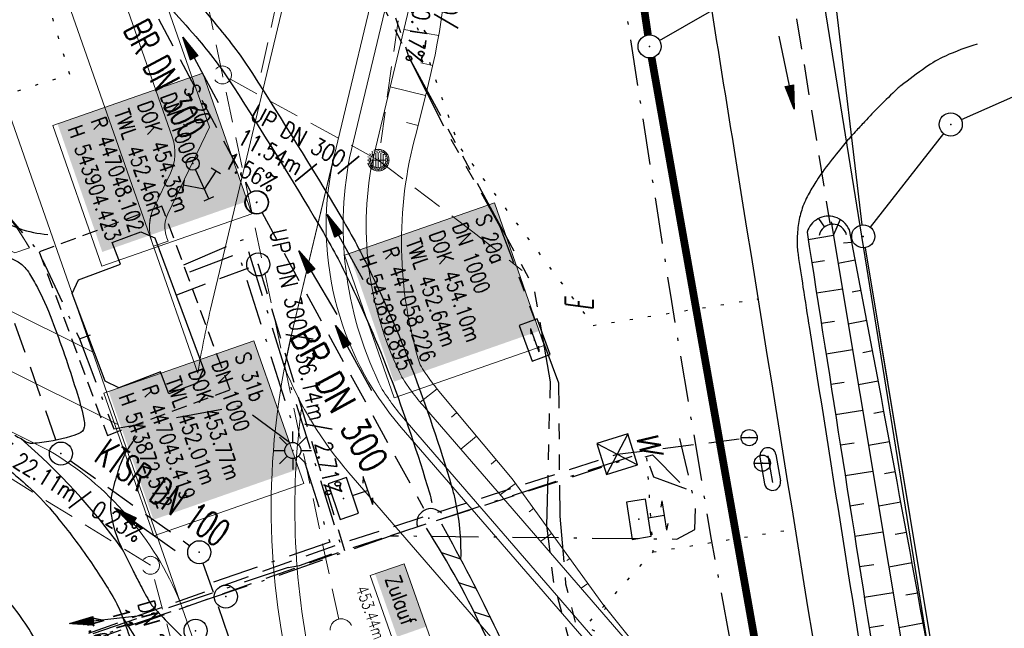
# Model space of a CAD drawing. Extents: x 446577 to 447216, y 443659 to 444842.
# Tile 114 of 177: x 447011 to 447075, y 443965 to 444005. Entities that reach past the tile are written whole.
import ezdxf
from ezdxf.enums import TextEntityAlignment as Align

# ---------------------------------------------------------------- set-up
doc = ezdxf.new("R2010")
doc.units = 0
doc.header["$LTSCALE"] = 2
doc.header["$MEASUREMENT"] = 0
for name, pattern in [('AUSGEZOGEN', [0]), ('BAB-FM2', [2.6, 1.5, -0.5, 0.1, -0.5]), ('GESTRICH-X2', [1.5, 1, -0.5]), ('GESTRICHELT', [0.75, 0.5, -0.25]), ('PHANTOMX2', [5, 2.5, -0.5, 0.5, -0.5, 0.5, -0.5]), ('PUNKTX2_STR', [0.6, 0.1, -0.5])]:
    doc.linetypes.add(name, pattern=pattern)
doc.layers.get('0').update_dxf_attribs({"linetype": 'AUSGEZOGEN'})
for name, color, linetype in [('204-GEBAEUDE', 7, 'AUSGEZOGEN'), ('204-GRENZL', 8, 'AUSGEZOGEN'), ('204-GRENZL-BAB', 7, 'AUSGEZOGEN'), ('204-GRENZP', 8, 'AUSGEZOGEN'), ('204-GRENZP-BAB', 7, 'AUSGEZOGEN'), ('205-GRENZL', 8, 'AUSGEZOGEN'), ('205-GRENZL-BAB', 7, 'AUSGEZOGEN'), ('ANMERKUNG', 7, 'CONTINUOUS'), ('BAB_FM', 5, 'BAB-FM2'), ('Beschriftung', 7, 'CONTINUOUS'), ('BOESCHG', 250, 'AUSGEZOGEN'), ('DURCHL', 200, 'GESTRICH-X2'), ('FBRTOP', 250, 'AUSGEZOGEN'), ('GEBAEUDE', 7, 'AUSGEZOGEN'), ('GRABEN', 250, 'AUSGEZOGEN'), ('Hintergrund', 7, 'CONTINUOUS'), ('Hintergrundplan', 7, 'CONTINUOUS'), ('KANAL', 7, 'GESTRICH-X2'), ('Lichtwellenleiter COLT', 46, 'PHANTOMX2'), ('Lichtwellenleiter GLH', 46, 'PHANTOMX2'), ('MULDE', 250, 'AUSGEZOGEN'), ('NUTZUNG', 8, 'PUNKTX2_STR'), ('PFEIL', 7, 'CONTINUOUS'), ('PFEILTOP', 200, 'AUSGEZOGEN'), ('Rinne', 200, 'CONTINUOUS'), ('SCHLITZRINNE', 200, 'AUSGEZOGEN'), ('SCHMUTZWASSER', 30, 'GESTRICH-X2'), ('SCHSYMBOL', 200, 'AUSGEZOGEN'), ('SIGNATUR', 4, 'AUSGEZOGEN'), ('sonstige Schächte', 4, 'AUSGEZOGEN'), ('STRASSE', 250, 'AUSGEZOGEN'), ('STROMLTG', 4, 'AUSGEZOGEN'), ('TEXTO', 4, 'CONTINUOUS'), ('W-LTG', 4, 'GESTRICH-X2')]:
    doc.layers.add(name, color=color, linetype=linetype)
doc.styles.add('11', font='txt_____.ttf', dxfattribs={"width": 0.8, "height": 1})
doc.styles.add('6', font='txt_____.ttf', dxfattribs={"width": 0.8, "height": 1})
doc.styles.add('8', font='txt_____.ttf', dxfattribs={"width": 0.8, "height": 1})
doc.styles.add('ROMANS', font='romans.shx', dxfattribs={"width": 0.8})

# ---------------------------------------------------------------- blocks, each defined once
blk = doc.blocks.new('DL')
at = {"color": 0}
blk.add_arc((-0.311, 0.025), 0.91, 282.5363, 77.4637, dxfattribs=at)
blk.add_point((0.597, 0.003), dxfattribs=at)
blk = doc.blocks.new('GST')
at = {"color": 0}
blk.add_circle((0, 0), 0.75, dxfattribs=at)
blk.add_point((0, 0), dxfattribs=at)
blk = doc.blocks.new('10')
blk.add_blockref('GST', (0, 0))
blk = doc.blocks.new('40')
at = {"color": 0}
blk.add_arc((0.025, 0.311), 0.91, 192.5363, 347.4637, dxfattribs=at)
blk.add_point((0, 0), dxfattribs=at)
blk = doc.blocks.new('SK')
for p, q in [((-1.353, 2.373), (1.384, 2.379)), ((-1.347, 2.379), (-0.78, 2.178)), ((-0.006, 0.873), (0, 2.373)), ((0.816, 2.58), (1.384, 2.379))]:
    blk.add_line(p, q)
blk.add_lwpolyline([(-1.761, -0.906), (1.738, -0.908), (1.74, 0.888), (-1.76, 0.89)], close=True)
blk.add_point((0, 0))
blk = doc.blocks.new('LICHTM')
for p, q in [((-0.53, 0.53), (-1.237, 1.237)), ((0, 0.75), (0, 1.75)), ((0.53, 0.53), (1.237, 1.237)), ((-1.75, 0), (-0.75, 0)), ((0.75, 0), (1.75, 0)), ((-0.53, -0.53), (-1.237, -1.237)), ((0, -0.75), (0, -1.75)), ((0.53, -0.53), (1.237, -1.237))]:
    blk.add_line(p, q)
blk.add_circle((0, 0), 0.75)
blk.add_point((0, 0))
blk = doc.blocks.new('W-SCHA')
for p, q in [((1.5, 1.5), (-1.5, 1.5)), ((-1.5, -1.5), (1.5, 1.5)), ((-1.5, 1.5), (1.5, -1.5)), ((-1.5, 1.5), (-1.5, -1.5)), ((1.5, -1.5), (1.5, 1.5)), ((-1.5, -1.5), (1.5, -1.5))]:
    blk.add_line(p, q)
blk.add_point((0, 0))
at = {"style": 'ROMANS', "oblique": 15}
blk.add_text('W', height=2, dxfattribs=at).set_placement((-1.194, 2.119))
blk = doc.blocks.new('KS')
for p, q in [((-1.142, 0), (1.135, 0)), ((-1.142, 0), (-0.637, -0.151)), ((0.631, 0.151), (1.135, 0))]:
    blk.add_line(p, q)
blk.add_lwpolyline([(-1.762, -0.888), (1.737, -0.883), (1.735, 0.913), (-1.765, 0.908)], close=True)
blk.add_point((0, 0))
blk.add_point((0, 0))
blk = doc.blocks.new('U-HYDR')
at = {"color": 0}
for p, q in [((-1.25, 0.75), (1.25, 0.75)), ((-1.25, 0), (1.25, 0)), ((-1.25, -0.75), (1.25, -0.75))]:
    blk.add_line(p, q, dxfattribs=at)
for centre, start, end in [((-1.25, 0), 90, 270), ((1.25, 0), 270, 90)]:
    blk.add_arc(centre, 0.75, start, end, dxfattribs=at)
blk.add_point((0, 0))
blk = doc.blocks.new('W-SCHI')
at = {"color": 0}
blk.add_line((-0.75, 0.006), (0.75, 0), dxfattribs=at)
blk.add_circle((0, 0), 0.75, dxfattribs=at)
blk.add_point((0, 0), dxfattribs=at)
blk = doc.blocks.new('O-HYDR')
at = {"color": 0}
for p, q in [((-0.505, 3.601), (0.508, 3.601)), ((0.002, 0.612), (0.002, 3.611)), ((-1.944, 1.919), (-1.387, 1.088)), ((-1.671, 1.514), (0.002, 2.598)), ((0.002, 2.598), (1.644, 1.463)), ((1.36, 1.058), (1.917, 1.868))]:
    blk.add_line(p, q, dxfattribs=at)
blk.add_circle((0, 0), 0.605, dxfattribs=at)
blk.add_point((0, 0), dxfattribs=at)
blk = doc.blocks.new('PFEIL2')
at = {"color": 0}
for p, q in [((0.88, 0.002), (-2.401, -0.012)), ((0.881, -0.271), (0.879, 0.276)), ((0.879, 0.276), (2.429, 0.009)), ((0.911, 0.27), (0.879, 0.265)), ((0.965, 0.261), (0.879, 0.246)), ((1.019, 0.252), (0.879, 0.228)), ((1.073, 0.242), (0.879, 0.209)), ((1.127, 0.233), (0.879, 0.191)), ((1.181, 0.224), (0.879, 0.172)), ((1.235, 0.214), (0.879, 0.154)), ((1.289, 0.205), (0.879, 0.135)), ((1.343, 0.196), (0.879, 0.117)), ((1.397, 0.187), (0.879, 0.098)), ((1.451, 0.177), (0.879, 0.08)), ((1.505, 0.168), (0.879, 0.061)), ((1.559, 0.159), (0.88, 0.043)), ((1.613, 0.149), (0.88, 0.024)), ((1.668, 0.14), (0.88, 0.006)), ((1.722, 0.131), (0.88, -0.013)), ((1.776, 0.121), (0.88, -0.031)), ((1.83, 0.112), (0.88, -0.05)), ((1.884, 0.103), (0.88, -0.068)), ((1.938, 0.094), (0.88, -0.087)), ((1.992, 0.084), (0.88, -0.105)), ((2.046, 0.075), (0.88, -0.124)), ((2.1, 0.066), (0.88, -0.142)), ((2.154, 0.056), (0.88, -0.161)), ((2.208, 0.047), (0.88, -0.179)), ((2.262, 0.038), (0.881, -0.198)), ((2.316, 0.029), (0.881, -0.216)), ((2.37, 0.019), (0.881, -0.235)), ((2.424, 0.01), (0.881, -0.253)), ((2.429, 0.009), (0.881, -0.271))]:
    blk.add_line(p, q, dxfattribs=at)
blk = doc.blocks.new('Schacht')
at = {"color": 18, "lineweight": 9, "true_color": 0x000000}
blk.add_circle((0, 0), 0.779, dxfattribs=at)
blk = doc.blocks.new('Muldenschacht')
at = {"color": 18, "lineweight": 9, "true_color": 0x000000}
for p, q in [((-0.215015, 0.669384), (-0.184082, 0.574183)), ((0.001513, 0.703679), (0.001513, 0.603579)), ((0.218041, 0.669384), (0.187109, 0.574183)), ((-0.599087, 0.002979), (-0.699187, 0.002979)), ((-0.569691, 0.188574), (-0.664892, 0.219507)), ((-0.492399, 0.083917), (-0.591181, 0.100105)), ((-0.484382, 0.356002), (-0.565365, 0.41484)), ((-0.444073, 0.230912), (-0.53319, 0.276499)), ((0.502013, 0.002979), (-0.498987, 0.002979)), ((0.474843, 0.165641), (-0.471817, 0.165641)), ((-0.350626, 0.358645), (-0.421053, 0.429778)), ((-0.351511, 0.488874), (-0.410348, 0.569857)), ((0.38186, 0.328304), (-0.378834, 0.328304)), ((-0.228204, 0.447647), (-0.274147, 0.536581)), ((-0.096655, 0.595502), (-0.080293, 0.496748)), ((0.001562, 0.503479), (0.001464, -0.497521)), ((0.093794, 0.596447), (0.078414, 0.497536)), ((0.271415, 0.539517), (0.226431, 0.450094)), ((0.413374, 0.569857), (0.354537, 0.488874)), ((0.425748, 0.42812), (0.355042, 0.357263)), ((0.447803, 0.22953), (0.537061, 0.27484)), ((0.568391, 0.41484), (0.487409, 0.356002)), ((0.4959, 0.080963), (0.594778, 0.096559)), ((0.572718, 0.188574), (0.667918, 0.219507)), ((0.602083, 0.008988), (0.702178, 0.00999)), ((-0.569691, -0.182617), (-0.664892, -0.21355)), ((-0.493148, -0.073251), (-0.59208, -0.088497)), ((-0.484382, -0.350045), (-0.565365, -0.408882)), ((-0.445326, -0.222488), (-0.534694, -0.267581)), ((0.474843, -0.159684), (-0.471817, -0.159684)), ((-0.352742, -0.35058), (-0.423593, -0.421292)), ((-0.351511, -0.482917), (-0.410348, -0.5639)), ((0.38186, -0.322346), (-0.378834, -0.322346)), ((-0.228006, -0.441793), (-0.273909, -0.530747)), ((-0.184082, -0.568226), (-0.215015, -0.663427)), ((-0.079489, -0.490923), (-0.095689, -0.589704)), ((0.001513, -0.597621), (0.001513, -0.697721)), ((0.079714, -0.491374), (0.095355, -0.590245)), ((0.187109, -0.568226), (0.218041, -0.663427)), ((0.271696, -0.533418), (0.226665, -0.444019)), ((0.354537, -0.482917), (0.413374, -0.5639)), ((0.426841, -0.421069), (0.355953, -0.350395)), ((0.446654, -0.225822), (0.535682, -0.271583)), ((0.487409, -0.350045), (0.568391, -0.408882)), ((0.496174, -0.073247), (0.595107, -0.088493)), ((0.572718, -0.182617), (0.667918, -0.21355))]:
    blk.add_line(p, q, dxfattribs=at)
for radius in [0.7007, 0.6006, 0.5005]:
    blk.add_circle((0.001513, 0.002979), radius, dxfattribs=at)
blk = doc.blocks.new('Ein-_Auslauf')
at = {"color": 18, "lineweight": 9, "true_color": 0x000000}
blk.add_lwpolyline([(-0.700676, -0.583948, -0.816874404), (0.724419, -0.589597)], format="xyb", dxfattribs=at)

msp = doc.modelspace()

# ---------------------------------------------------------------- linework, layer by layer
at = {"layer": '204-GEBAEUDE'}
for p, q in [((447017.48, 443990.08), (447019.34, 443990.77)), ((447019.34, 443990.77), (447020.24, 443990.37)), ((447020.24, 443990.37), (447023.42, 443981.86)), ((447018.01, 443988.67), (447017.48, 443990.08)), ((447015.29, 443987.65), (447018.01, 443988.67)), ((447014.87, 443986.75), (447015.29, 443987.65)), ((447017.01, 443981.06), (447014.87, 443986.75)), ((447020.62, 443981.661), (447017.91, 443980.64)), ((447021.15, 443980.25), (447020.62, 443981.661)), ((447023.42, 443981.86), (447023.01, 443980.94)), ((447017.91, 443980.64), (447017.01, 443981.06)), ((447023.01, 443980.94), (447021.15, 443980.25))]:
    msp.add_line(p, q, dxfattribs=at)
at = {"layer": '204-GRENZL'}
for p, q in [((447053.07, 444003.184), (447063.39, 444009.135)), ((447064.129, 444008.765), (447066.221, 443991.214)), ((447079.783, 444001.168), (447072.687, 443998.042)), ((447071.538, 443997.149), (447066.772, 443991.06)), ((447066.433, 443989.73), (447082.203, 443894.991))]:
    msp.add_line(p, q, dxfattribs=at)
at = {"layer": '204-GRENZL-BAB', "const_width": 0.5, "flags": 128}
for points in [[(447037.348, 444106.528), (447052.312, 444003.553)], [(447052.551, 444002.072), (447071.8, 443893.516)]]:
    msp.add_lwpolyline(points, dxfattribs=at)
at = {"layer": '205-GRENZL'}
msp.add_line((447067.333, 443984.326), (447089.017, 443854.06), dxfattribs=at)
at = {"layer": '205-GRENZL-BAB', "const_width": 0.5, "flags": 128}
msp.add_lwpolyline([(447056.378, 443980.492), (447079.239, 443851.558)], dxfattribs=at)
at = {"layer": 'BAB_FM', "flags": 128}
for points in [[(446969.405, 444139.01), (446977.841, 444134.744), (447036.295, 444102.931), (447044.462, 444046.028), (447053.836, 443986.231), (447056.424, 443970.785), (447059.482, 443954.201)], [(447009.685, 443992.966), (447012.696, 443989.484), (447015.345, 443983.805), (447016.057, 443984.065)], [(447028.906, 443968.97), (447029.656, 443969.093), (447031.889, 443969.891), (447032.35, 443970.405), (447028.639, 443982.144), (447026.094, 443990.3), (447021.652, 443988.409)], [(447022.515, 443988.172), (447025.678, 443989.367), (447029.334, 443977.839)], [(447015.345, 443983.805), (447017.573, 443977.965), (447025.801, 443979.469), (447029.426, 443976.809)], [(446979.047, 443951.883), (447011.356, 443962.757), (447028.194, 443968.417), (447035.579, 443971.024), (447054.195, 443970.81), (447055.363, 443971.426), (447055.403, 443972.967), (447054.378, 443977.343)], [(447051.262, 443976.177), (447035.579, 443971.024)], [(447052.138, 443976.157), (447052.606, 443976.273), (447054.812, 443974.057)], [(447029.995, 443975.755), (447031.626, 443970.61), (447023.129, 443967.688)], [(447054.812, 443974.057), (447052.699, 443974.832), (447052.358, 443975.746)], [(447028.906, 443968.97), (446940.292, 443938.844)]]:
    msp.add_lwpolyline(points, dxfattribs=at)
at = {"layer": 'Beschriftung', "color": 18, "lineweight": 9, "true_color": 0x000000}
for points in [[(447023.364, 444001.08), (447026.557, 443991.938), (447016.802, 443988.531), (447013.608, 443997.673), (447023.364, 444001.08)], [(447042.331, 443992.651), (447045.569, 443983.383), (447035.813, 443979.976), (447032.576, 443989.243), (447042.331, 443992.651)], [(447026.692, 443983.683), (447029.929, 443974.415), (447020.174, 443971.007), (447016.937, 443980.275), (447026.692, 443983.683)], [(447036.46, 443969.203), (447038.169, 443964.338), (447035.967, 443963.565), (447034.259, 443968.429), (447036.46, 443969.203)]]:
    msp.add_lwpolyline(points, close=True, dxfattribs=at)
at = {"layer": 'BOESCHG'}
for p, q in [((447063.404, 443991.628), (447063.793, 443991.072)), ((447064.82, 443991.574), (447064.372, 443990.567)), ((447062.73, 443990.275), (447064.377, 443990.538)), ((447065.565, 443990.069), (447065.019, 443990.036)), ((447062.964, 443988.774), (447063.796, 443988.904)), ((447065.787, 443988.922), (447064.682, 443988.71)), ((447063.273, 443986.798), (447064.957, 443987.061)), ((447066.164, 443986.958), (447065.588, 443986.848)), ((447063.582, 443984.822), (447064.435, 443984.955)), ((447066.54, 443984.994), (447065.341, 443984.765)), ((447063.892, 443982.846), (447065.616, 443983.116)), ((447066.914, 443983.029), (447066.292, 443982.911)), ((447064.202, 443980.87), (447065.074, 443981.007)), ((447067.287, 443981.064), (447066, 443980.821)), ((447064.512, 443978.894), (447066.275, 443979.171)), ((447067.658, 443979.099), (447066.993, 443978.974)), ((447064.822, 443976.919), (447065.713, 443977.059)), ((447068.027, 443977.133), (447066.658, 443976.877)), ((447065.132, 443974.943), (447066.934, 443975.226)), ((447068.395, 443975.167), (447067.691, 443975.036)), ((447065.443, 443972.967), (447066.353, 443973.11)), ((447068.761, 443973.201), (447067.317, 443972.933)), ((447065.754, 443970.991), (447067.593, 443971.281)), ((447069.125, 443971.235), (447068.386, 443971.098)), ((447066.065, 443969.016), (447066.994, 443969.162)), ((447069.488, 443969.268), (447067.975, 443968.989)), ((447066.377, 443967.04), (447068.251, 443967.336)), ((447069.85, 443967.301), (447069.077, 443967.159)), ((447070.209, 443965.333), (447068.634, 443965.046)), ((447066.689, 443965.065), (447067.635, 443965.214))]:
    msp.add_line(p, q, dxfattribs=at)
at = {"layer": 'BOESCHG', "flags": 128}
for points in [[(447065.407, 443990.886, 0.111254), (447065.031, 443991.41, 0.111254), (447064.467, 443991.722, 0.19655), (447063.363, 443991.606, 0.19655), (447062.656, 443990.75)], [(447085.476, 443872.521, -0.001589), (447081.716, 443893.946, -0.003741), (447080.216, 443903.065, -0.000237), (447077.077, 443923.141, 0.000199), (447073.348, 443947.002, 0.005898), (447070.846, 443961.825, 0.002999), (447065.407, 443990.886)], [(447062.656, 443990.75, 0.00045), (447067.321, 443961.064, 0.000887), (447069.727, 443946.02, 0.000001), (447073.577, 443922.212, -0.000001), (447076.766, 443902.495, -0.000149), (447078.209, 443893.553, -0.000062), (447081.684, 443871.969)]]:
    msp.add_lwpolyline(points, format="xyb", dxfattribs=at)
at = {"layer": 'DURCHL'}
for p, q in [((447061.496, 444007.558), (447064.141, 443991.297)), ((447019.063, 444007.25), (447026.5, 443993.344)), ((447027.219, 443992), (447037.719, 443972.813))]:
    msp.add_line(p, q, dxfattribs=at)
at = {"layer": 'FBRTOP', "color": 0, "const_width": 0.5}
for points in [[(446953.236, 443912.197, -0.000006), (446957.365, 443900.399, 0.000004), (446961.494, 443888.601, 0.000002), (446973.881, 443853.206, 0.000002), (446986.269, 443817.81, 0.000004), (446998.657, 443782.416, -0.000006), (447011.045, 443747.021, -0.000001), (447016.033, 443732.768, 0.000003)], [(446954.889, 443992.234, 0.000003), (446959.018, 443980.437, -0.000018), (446963.147, 443968.64, -0.000007), (446967.276, 443956.841, 0.000013), (446971.405, 443945.042, 0.000013), (446975.535, 443933.245, -0.000019), (446979.664, 443921.447, -0.000006), (446983.793, 443909.648, 0.000004), (446987.922, 443897.849, 0.000002), (447000.31, 443862.454, 0.000002), (447012.697, 443827.06, 0.000004), (447025.085, 443791.665, -0.000006), (447037.473, 443756.271, 0), (447039.084, 443751.668, 0.000003)], [(446928.459, 443982.988, 0.000003), (446932.589, 443971.189, -0.000018)], [(446866.566, 444271.777, 0.002691), (446871.765, 444245.898, 0.003085), (446877.214, 444220.305, 0.003296), (446882.62, 444196.418, 0.003493), (446888.335, 444172.666, 0.003551), (446894.287, 444149.378, 0.002848), (446900.319, 444126.973, 0.002558), (446907.306, 444102.1, 0.002824), (446915.542, 444073.946, 0.003985), (446921.651, 444054.071, 0.002928), (446930.243, 444027.436, 0.003935), (446936.907, 444007.707, 0.000126), (446946.647, 443979.626, 0.000195), (446952.953, 443961.485, 0.000026), (446968.558, 443916.655, 0.000443), (446969.471, 443914.039, 0.00013), (446975.672, 443896.342, -0.000082), (446985.547, 443868.172, -0.00001), (446990.142, 443855.056, -0.000011), (446994.25, 443843.328, -0.000533)], [(446953.074, 443997.422, 0.000004), (446954.683, 443992.821, 0.00003)], [(446936.719, 443959.39, -0.000007), (446940.848, 443947.592, 0.000013), (446944.977, 443935.794, 0.000013), (446949.106, 443923.995, -0.000019)], [(446926.622, 443988.238, 0.000004), (446928.252, 443983.582, 0.00003)]]:
    msp.add_lwpolyline(points, format="xyb", dxfattribs=at)
at = {"layer": 'FBRTOP', "color": 0}
msp.add_lwpolyline([(446906.283, 444163.064, 0.003557), (446913.219, 444136.335, 0.004717), (446918.783, 444116.265, 0.000024), (446923.206, 444100.879, 0.003676), (446923.236, 444100.778, 0.000171), (446925.25, 444094.15, 0.000048), (446932.443, 444070.518, 0.000065), (446938.908, 444049.294, 0.003486), (446939.03, 444048.902, 0.003745), (446939.222, 444048.317, 0.000068), (446950.069, 444016.112, 0.000011), (446956.461, 443997.144, 0.001698), (446956.504, 443997.019, 0.000349), (446956.714, 443996.41, 0.000013), (446962.54, 443979.58, 0.000005), (446967.365, 443965.643, 0.00002), (446968.622, 443962.013, 0.001124), (446976.568, 443939.234, -0.000442), (446996.834, 443881.391), (447012.742, 443835.838, 0.000388), (447024.088, 443803.43, 0.00025), (447041.743, 443753.205)], format="xyb", dxfattribs=at)
at = {"layer": 'GEBAEUDE', "linetype": 'GESTRICHELT', "flags": 128}
for points in [[(447020.706, 443992.43), (447012.732, 443989.465)], [(447025.138, 443980.51), (447020.706, 443992.43)], [(447012.732, 443989.465), (447017.164, 443977.545)], [(447017.164, 443977.545), (447025.138, 443980.51)]]:
    msp.add_lwpolyline(points, dxfattribs=at)
at = {"layer": 'GRABEN', "flags": 128}
msp.add_lwpolyline([(447064.231, 443991.411), (447071.702, 443946.673), (447078.687, 443902.894), (447083.669, 443872.975), (447083.767, 443872.566)], dxfattribs=at)
at = {"layer": 'Hintergrund', "color": 254, "lineweight": 18, "true_color": 0xcccccc}
for p, q in [((446958.711, 444165.202), (447020.067, 443990.071)), ((447021.892, 443966.697), (446983.18, 444077.202)), ((447038.705, 444003.524), (447036.448, 444003.916)), ((447038.317, 444001.562), (447037.548, 444001.733)), ((447037.846, 443999.618), (447035.557, 444000.191)), ((447037.361, 443997.678), (447036.604, 443997.867)), ((446993.26, 443994.369), (447016.189, 443982.976)), ((446994.92, 443989.636), (447017.846, 443978.244)), ((447020.067, 443990.071), (447023.043, 443981.576)), ((447013.36, 443976.565), (446996.407, 443984.989)), ((447038.597, 443980.563), (447037.502, 443979.698)), ((447039.876, 443979.025), (447039.528, 443978.735)), ((447041.159, 443977.491), (447040.142, 443976.64)), ((447042.442, 443975.957), (447042.112, 443975.681)), ((447043.704, 443974.406), (447042.703, 443973.682)), ((447044.877, 443972.786), (447044.59, 443972.579)), ((447046.049, 443971.166), (447045.331, 443970.646)), ((447047.222, 443969.546), (447047.03, 443969.407)), ((447048.395, 443967.926), (447047.959, 443967.611)), ((447021.898, 443966.699), (447022.785, 443964.168)), ((447049.581, 443966.316), (447049.482, 443966.237))]:
    msp.add_line(p, q, dxfattribs=at)
for points in [[(447034.376, 443995.258), (447036.79, 444005.342, 0.142317), (447035.926, 444023.437), (447015.056, 444083.015), (447022.086, 444097.635), (446997.39, 444168.215, 0.229036), (446973.549, 444189.43), (446936.054, 444197.53)], [(447023.043, 443981.576, -0.019081), (447023.872, 443985.739), (447028.472, 444004.956, 0.256059), (447024.676, 444018.865, -0.108095), (447021.312, 444024.322), (447011.202, 444053.18, -0.198913), (447011.33, 444055.472), (447013.625, 444060.242, 0.198913), (447013.753, 444062.534), (447012.926, 444064.894, 0.198774), (447011.396, 444066.605), (447006.626, 444068.9, -0.198792), (447005.095, 444070.611), (447003.814, 444074.268, -0.198904), (447003.942, 444076.56), (447006.237, 444081.33, 0.198828), (447006.365, 444083.622), (446995.423, 444114.854, 0.198905), (446993.892, 444116.566), (446989.122, 444118.861, -0.199031), (446987.592, 444120.572), (446971.637, 444166.112, -0.073165)], [(446958.711, 444165.202), (446959.895, 444161.82, 0.198904), (446961.425, 444160.109), (446963.647, 444159.04, -0.198904), (446965.177, 444157.329), (447021.391, 443996.876, -0.198904), (447021.263, 443994.584), (447020.195, 443992.363, 0.202571), (447020.067, 443990.071)], [(447020.067, 443990.071, -0.198968), (447020.195, 443992.363), (447021.264, 443994.583, 0.199028), (447021.391, 443996.876), (446965.177, 444157.329, 0.198904), (446963.647, 444159.04), (446961.426, 444160.108, -0.198896), (446959.895, 444161.82)], [(447007.772, 444143.551), (447012.598, 444129.348), (447014.527, 444124.726), (447016.143, 444119.994), (447017.851, 444115.295), (447023.53, 444099.661, -0.19886), (447023.361, 444095.839), (447017.824, 444083.979, 0.190887), (447017.605, 444080.303), (447018.248, 444078.348), (447019.962, 444073.65), (447021.431, 444068.779), (447022.855, 444064.014), (447024.491, 444059.344), (447026.231, 444054.655), (447027.983, 444049.97), (447029.633, 444045.251), (447031.292, 444040.534), (447032.984, 444035.829), (447034.72, 444031.139), (447036.446, 444026.446), (447037.285, 444024.149, -0.141917), (447037.948, 444000.026), (447037.232, 443997.163)], [(447031.665, 443941.546, 0.05367), (447029.187, 443961.338, -0.120248), (447029.222, 443984.464), (447034.358, 444005.924, 0.144021), (447033.492, 444022.834), (447012.395, 444083.043)], [(447032.91, 443995.573), (447035.331, 444005.691, 0.144187), (447034.433, 444023.165), (447013.46, 444083.028)], [(447012.721, 444029.185), (447023.802, 443997.555), (447021.094, 443991.926, 0.238156), (447021.113, 443990.169), (447020.151, 443989.832)], [(447023.043, 443981.576, -0.019149), (447023.873, 443985.744), (447028.472, 444004.956)], [(447037.232, 443997.163, 0.143056), (447037.497, 443982.125)], [(447063.447, 443940.003, 0.118379), (447054.856, 443956.589), (447036.267, 443978.06, -0.24167), (447031.937, 443995.806)], [(447035.036, 443980.526, -0.166149), (447032.91, 443995.573)], [(447036.374, 443981.205, -0.166149), (447034.383, 443995.292)], [(447059.078, 443938.924, 0.118379), (447051.454, 443953.644), (447032.865, 443975.115, -0.082189), (447028.686, 443981.937)], [(447030.634, 443961.68, -0.092502), (447029.817, 443979.535)], [(447021.898, 443966.699, 0.163866), (447013.36, 443976.565)]]:
    msp.add_lwpolyline(points, format="xyb", dxfattribs=at)
msp.add_lwpolyline([(446992.685, 444003.03), (446991.739, 444002.701, 0.146526), (447000.115, 443994.872), (447011.139, 443989.393), (447012.09, 443989.727, 0.146323), (447003.72, 443997.547), (446992.685, 444003.03)], format="xyb", close=True, dxfattribs=at)
for points in [[(447031.936, 443995.804), (447029.222, 443984.464), (447028.686, 443981.937)], [(447055.835, 443958.513), (447049.368, 443966.581), (447043.482, 443974.713), (447038.829, 443980.277), (447038.732, 443980.394), (447038.636, 443980.513), (447038.542, 443980.632), (447038.448, 443980.752), (447038.356, 443980.873), (447038.265, 443980.995), (447038.175, 443981.117), (447038.086, 443981.241), (447037.999, 443981.365), (447037.912, 443981.49), (447037.87, 443981.551), (447037.827, 443981.615), (447037.742, 443981.742), (447037.659, 443981.869), (447037.578, 443981.997), (447037.497, 443982.125)], [(447055.835, 443958.513), (447037.779, 443979.369), (447037.672, 443979.494), (447037.566, 443979.62), (447037.461, 443979.747), (447037.357, 443979.875), (447037.254, 443980.004), (447037.153, 443980.134), (447037.052, 443980.265), (447036.953, 443980.397), (447036.855, 443980.529), (447036.759, 443980.663), (447036.712, 443980.728), (447036.663, 443980.797), (447036.569, 443980.933), (447036.476, 443981.069), (447036.384, 443981.206), (447036.294, 443981.343)], [(447054.685, 443957.551), (447036.645, 443978.387), (447036.529, 443978.522), (447036.414, 443978.659), (447036.3, 443978.797), (447036.188, 443978.935), (447036.076, 443979.075), (447035.967, 443979.216), (447035.858, 443979.358), (447035.75, 443979.5), (447035.644, 443979.644), (447035.54, 443979.789), (447035.489, 443979.86), (447035.436, 443979.935), (447035.334, 443980.081), (447035.233, 443980.229), (447035.134, 443980.377), (447035.036, 443980.526)]]:
    msp.add_lwpolyline(points, dxfattribs=at)
at = {"layer": 'Hintergrundplan', "color": 254, "lineweight": 18, "true_color": 0xcccccc}
for p, q in [((446951.416, 444186.026), (447020.067, 443990.071)), ((447021.892, 443966.697), (446983.18, 444077.202)), ((447038.705, 444003.524), (447036.448, 444003.916)), ((447038.317, 444001.562), (447037.548, 444001.733)), ((447037.846, 443999.618), (447035.557, 444000.191)), ((447037.361, 443997.678), (447036.604, 443997.867)), ((446993.26, 443994.369), (447016.189, 443982.976)), ((446994.92, 443989.636), (447017.846, 443978.244)), ((447020.067, 443990.071), (447023.043, 443981.576)), ((447013.36, 443976.565), (446996.407, 443984.989)), ((447038.597, 443980.563), (447037.502, 443979.698)), ((447039.876, 443979.025), (447039.528, 443978.735)), ((447041.159, 443977.491), (447040.142, 443976.64)), ((447042.442, 443975.957), (447042.112, 443975.681)), ((447043.704, 443974.406), (447042.703, 443973.682)), ((447044.877, 443972.786), (447044.59, 443972.579)), ((447046.049, 443971.166), (447045.331, 443970.646)), ((447047.222, 443969.546), (447047.03, 443969.407)), ((447048.395, 443967.926), (447047.959, 443967.611)), ((447021.898, 443966.699), (447022.785, 443964.168)), ((447049.581, 443966.316), (447049.482, 443966.237))]:
    msp.add_line(p, q, dxfattribs=at)
for points in [[(447034.376, 443995.258), (447036.79, 444005.342, 0.142317), (447035.926, 444023.437), (447015.056, 444083.015), (447022.086, 444097.635), (446997.39, 444168.215, 0.229036), (446973.549, 444189.43), (446936.054, 444197.53)], [(446958.711, 444165.202), (446959.895, 444161.82, 0.198904), (446961.425, 444160.109), (446963.647, 444159.04, -0.198904), (446965.177, 444157.329), (447021.391, 443996.876, -0.198904), (447021.263, 443994.584), (447020.195, 443992.363, 0.202571), (447020.067, 443990.071)], [(447007.772, 444143.551), (447012.598, 444129.348), (447014.527, 444124.726), (447016.143, 444119.994), (447017.851, 444115.295), (447023.53, 444099.661, -0.19886), (447023.361, 444095.839), (447017.824, 444083.979, 0.190887), (447017.605, 444080.303), (447018.248, 444078.348), (447019.962, 444073.65), (447021.431, 444068.779), (447022.855, 444064.014), (447024.491, 444059.344), (447026.231, 444054.655), (447027.983, 444049.97), (447029.633, 444045.251), (447031.292, 444040.534), (447032.984, 444035.829), (447034.72, 444031.139), (447036.446, 444026.446), (447037.285, 444024.149, -0.141917), (447037.948, 444000.026), (447037.232, 443997.163)], [(447031.665, 443941.546, 0.05367), (447029.187, 443961.338, -0.120248), (447029.222, 443984.464), (447034.358, 444005.924, 0.144021), (447033.492, 444022.834), (447012.395, 444083.043)], [(447032.91, 443995.573), (447035.331, 444005.691, 0.144187), (447034.433, 444023.165), (447013.46, 444083.028)], [(447012.721, 444029.185), (447023.802, 443997.555), (447021.094, 443991.926, 0.238156), (447021.113, 443990.169), (447020.151, 443989.832)], [(447023.043, 443981.576, -0.019149), (447023.873, 443985.744), (447028.472, 444004.956)], [(447037.232, 443997.163, 0.143056), (447037.497, 443982.125)], [(447063.447, 443940.003, 0.118379), (447054.856, 443956.589), (447036.267, 443978.06, -0.24167), (447031.937, 443995.806)], [(447035.036, 443980.526, -0.166149), (447032.91, 443995.573)], [(447036.374, 443981.205, -0.166149), (447034.383, 443995.292)], [(447059.078, 443938.924, 0.118379), (447051.454, 443953.644), (447032.865, 443975.115, -0.082189), (447028.686, 443981.937)], [(447030.634, 443961.68, -0.092502), (447029.817, 443979.535)], [(447021.898, 443966.699, 0.163866), (447013.36, 443976.565)]]:
    msp.add_lwpolyline(points, format="xyb", dxfattribs=at)
msp.add_lwpolyline([(447003.982, 443997.417), (446992.685, 444003.03), (446991.739, 444002.703, 0.142623), (446999.85, 443995.004), (447011.14, 443989.394), (447012.09, 443989.727, 0.142623), (447003.982, 443997.417)], format="xyb", close=True, dxfattribs=at)
for points in [[(447031.936, 443995.804), (447029.222, 443984.464), (447028.686, 443981.937)], [(447055.835, 443958.513), (447049.368, 443966.581), (447043.482, 443974.713), (447038.829, 443980.277), (447038.732, 443980.394), (447038.636, 443980.513), (447038.542, 443980.632), (447038.448, 443980.752), (447038.356, 443980.873), (447038.265, 443980.995), (447038.175, 443981.117), (447038.086, 443981.241), (447037.999, 443981.365), (447037.912, 443981.49), (447037.87, 443981.551), (447037.827, 443981.615), (447037.742, 443981.742), (447037.659, 443981.869), (447037.578, 443981.997), (447037.497, 443982.125)], [(447055.835, 443958.513), (447037.779, 443979.369), (447037.672, 443979.494), (447037.566, 443979.62), (447037.461, 443979.747), (447037.357, 443979.875), (447037.254, 443980.004), (447037.153, 443980.134), (447037.052, 443980.265), (447036.953, 443980.397), (447036.855, 443980.529), (447036.759, 443980.663), (447036.712, 443980.728), (447036.663, 443980.797), (447036.569, 443980.933), (447036.476, 443981.069), (447036.384, 443981.206), (447036.294, 443981.343)], [(447054.685, 443957.551), (447036.645, 443978.387), (447036.529, 443978.522), (447036.414, 443978.659), (447036.3, 443978.797), (447036.188, 443978.935), (447036.076, 443979.075), (447035.967, 443979.216), (447035.858, 443979.358), (447035.75, 443979.5), (447035.644, 443979.644), (447035.54, 443979.789), (447035.489, 443979.86), (447035.436, 443979.935), (447035.334, 443980.081), (447035.233, 443980.229), (447035.134, 443980.377), (447035.036, 443980.526)]]:
    msp.add_lwpolyline(points, dxfattribs=at)
at = {"layer": 'KANAL'}
for p, q in [((446996.125, 444027.25), (447013.875, 443977.063)), ((447019.063, 444007.25), (447026.5, 443993.344)), ((447027.219, 443992), (447037.719, 443972.813)), ((447014.75, 443975.906), (447022.531, 443970.375)), ((447023.375, 443969.25), (447049.969, 443893.031))]:
    msp.add_line(p, q, dxfattribs=at)
at = {"layer": 'KANAL', "color": 92, "lineweight": 9, "true_color": 0x00b400}
for p, q in [((447032.205, 443965.61, 453.443), (447024.646, 444000.954, 454.391)), ((447034.77, 443995.426, 454.106), (447040.924, 443990.758)), ((447019.963, 443969.103, 453.751), (447001.182, 443980.762)), ((447023.156, 443957.581, 454.423), (447019.963, 443969.103, 453.751))]:
    msp.add_line(p, q, dxfattribs=at)
at = {"layer": 'KANAL', "color": 92, "lineweight": 18, "true_color": 0x00b400}
msp.add_line((447040.924, 443990.758), (447044.131, 443988.261), dxfattribs=at)
at = {"layer": 'KANAL', "color": 92, "lineweight": 9, "true_color": 0x00b400}
for points in [[(447037.361, 444013.377, 453.936), (447034.77, 443995.426, 454.106), (447024.646, 444000.954, 454.391), (447019.841, 444024.053, 454.07)], [(447027.154, 444001.105, 0), (447028.383, 444006.643, 0), (447028.385, 444009.093, 0), (447027.923, 444012.174, 0), (447027.026, 444014.827, 0), (447025.449, 444017.447, 0), (447022.231, 444021.009, 0), (447019.841, 444024.053, 454.07)]]:
    msp.add_polyline3d(points, dxfattribs=at)
at = {"layer": 'Lichtwellenleiter COLT', "flags": 128}
msp.add_lwpolyline([(446816.773, 444816.865), (446819.624, 444799.091), (446824.236, 444774.736), (446831.686, 444743.959), (446835.904, 444698.302), (446836.647, 444687.901), (446840.11, 444664.735), (446852.609, 444581.422), (446856.001, 444543.005), (446859.979, 444500.664), (446872.974, 444413.115), (446880.981, 444367.294), (446898.088, 444284.099), (446912.936, 444193.473), (446922.287, 444168.735), (446927.57, 444156.61), (446940.43, 444137.43), (446960.6, 444106.1), (446972.2, 444089.75), (446979.63, 444075.97), (446986.01, 444066.32), (446990.98, 444061.94), (447002.57, 444056.46), (447015.49, 444051.89), (447029.71, 444042.27), (447034.33, 444023.34), (447035.22, 444005.16), (447039.02, 443997.63), (447042.69, 443991.11), (447046.49, 443980.95), (447046.58, 443972.29), (447046.96, 443967.89), (447049.93, 443956.08), (447051.34, 443951.88), (447052.41, 443948.01), (447051.72, 443939.51), (447054.013, 443929.767)], dxfattribs=at)
at = {"layer": 'Lichtwellenleiter GLH', "flags": 128}
msp.add_lwpolyline([(446817.509, 444816.969), (446823.364, 444777.47), (446830.864, 444742.896), (446833.85, 444709.517), (446836.815, 444691.23), (446838.951, 444675.637), (446841.521, 444660.002), (446846.054, 444625.755), (446849.985, 444600.695), (446854.148, 444573.8), (446855.997, 444550.228), (446858.418, 444517.758), (446863.082, 444478.247), (446866.745, 444454.113), (446870.891, 444424.385), (446873.969, 444406.293), (446880.485, 444371.69), (446885.51, 444345.152), (446891.764, 444313.56), (446896.149, 444292.992), (446898.619, 444279.372), (446901.526, 444261.814), (446905.777, 444234.967), (446912.017, 444199.229), (446915.043, 444187.073), (446924.898, 444161.092), (446934.755, 444146.157), (446941.597, 444135.143), (446949.133, 444122.354), (446960.008, 444107.427), (446974.892, 444086.64), (446983.891, 444069.075), (446993.515, 444060.599), (447003.351, 444056.083), (447012.238, 444053.939), (447024.769, 444047.176), (447032.704, 444037.471), (447034.484, 444027.385), (447033.806, 444016.497), (447034.291, 444009.423), (447036.751, 444002.162), (447044.884, 443987.135), (447045.948, 443981.02), (447045.712, 443971.692), (447046.171, 443967.977), (447051.195, 443949.172), (447051.058, 443938.506), (447052.475, 443928.937)], dxfattribs=at)
at = {"layer": 'MULDE', "flags": 128}
msp.add_lwpolyline([(447018.256, 444009.868, -0.074477), (447024.318, 444004.106, -0.034382), (447026.588, 444001.052, -0.008022), (447032.272, 443991.874, -0.021605), (447034.178, 443988.346, -0.022197), (447036.922, 443981.991, -0.018724), (447039.548, 443974.219, -0.023931), (447039.744, 443973.419, -0.063889), (447040.129, 443969.527)], format="xyb", dxfattribs=at)
at = {"layer": 'MULDE'}
msp.add_lwpolyline([(447019.631, 444007.06, -0.013232), (447023.119, 444003.197, -0.034421), (447025.366, 444000.174, -0.007983), (447030.956, 443991.145, -0.021601), (447032.822, 443987.69, -0.0222), (447035.537, 443981.404, -0.018951), (447038.1, 443973.805, -0.01935), (447038.258, 443973.183, -0.00761)], format="xyb", dxfattribs=at)
at = {"layer": 'NUTZUNG'}
for p, q in [((447048.757, 443984.681), (447059.47, 443986.408)), ((447052.656, 443969.974), (447061.879, 443971.461))]:
    msp.add_line(p, q, dxfattribs=at)
at = {"layer": 'NUTZUNG', "flags": 128}
for points in [[(446984.885, 444064.65), (446997.792, 444057.268), (447010.995, 444054.495), (447025.207, 444046.436), (447034.189, 444012.866), (447040.025, 443996.312), (447048.757, 443984.681)], [(447006.229, 444000.879), (447009.387, 444001.985), (447008.161, 444005.515), (447012.898, 444006.921), (447014.703, 444000.965), (447007.014, 443998.571)], [(447057.138, 443931.249), (447057.57, 443957.05), (447055.804, 443961.712), (447048.218, 443965.11), (447052.656, 443969.974), (447052.244, 443976.134)]]:
    msp.add_lwpolyline(points, dxfattribs=at)
at = {"layer": 'PFEILTOP'}
for p, q in [((447038.883, 443969.939), (447040.129, 443969.527)), ((447039.999, 443967.991), (447041.123, 443967.619)), ((447041.004, 443966.079), (447042.063, 443965.729))]:
    msp.add_line(p, q, dxfattribs=at)
at = {"layer": 'Rinne'}
for points in [[(447043.191, 443963.091, 0.053722), (447042.519, 443964.778, 0.017212), (447038.9, 443971.774, -0.007793)], [(447053.061, 443883.78, 0.007215), (447053.459, 443887.941, 0.018758), (447053.529, 443889.548, 0.002508), (447053.537, 443899.313, 0.016328), (447053.482, 443900.813, 0.000879), (447053.248, 443904.087, 0.000308), (447052.559, 443913.436, 0.00071), (447051.828, 443923.078, 0.001484), (447051.458, 443927.693, 0.033768), (447051.275, 443928.902, 0.01137), (447050.41, 443932.423, 0.123245), (447047.712, 443937.262, -0.138974), (447045.443, 443941.643, -0.010107), (447044.806, 443945.117, -0.00511), (447043.755, 443952.023, -0.017238), (447042.891, 443960.121, 0.050173), (447042.411, 443962.883, 0.053456), (447041.751, 443964.54, 0.03286), (447037.907, 443971.517, -0.007898)]]:
    msp.add_lwpolyline(points, format="xyb", dxfattribs=at)
at = {"layer": 'SCHLITZRINNE', "flags": 128}
msp.add_lwpolyline([(446918.666, 444051.482, 0.001942), (446927.717, 444023.784, 0.002834), (446934.101, 444004.864, 0.000005), (446941.432, 443983.537, 0.000867), (446941.474, 443983.415, 0.000084), (446947.849, 443965.085, 0.000199), (446950.544, 443957.352, 0.000027), (446955.553, 443942.997, 0.000044), (446958.667, 443934.078, 0.000101), (446962.051, 443924.393, 0.000084), (446966.153, 443912.669, 0.000975), (446970.092, 443901.486, -0.001001), (446974.031, 443890.303, -0.000613), (446978.162, 443878.453, 0.000574), (446982.293, 443866.603, 0.000043), (446985.962, 443856.119, 0.000041), (446989.821, 443845.1, 0.000098), (446990.721, 443842.532, -0.000006), (447006.522, 443797.477, -0.000336), (447009.233, 443789.73, -0.000126), (447016.458, 443769.022)], format="xyb", dxfattribs=at)
at = {"layer": 'SCHMUTZWASSER'}
for p, q in [((447021.67, 443986.68), (447026.97, 443988.651)), ((447026.97, 443988.651), (447032.574, 443970.066))]:
    msp.add_line(p, q, dxfattribs=at)
at = {"layer": 'SCHMUTZWASSER', "flags": 128}
msp.add_lwpolyline([(446893.159, 443916.628), (446934.612, 443935.272), (447032.605, 443970.078), (447050.465, 443975.846)], dxfattribs=at)
at = {"layer": 'STRASSE'}
for points in [[(447043.661, 443874.317, 0.00065), (447041.176, 443881.432, 0.001872), (447040.301, 443883.897, 0.056151), (447039.637, 443885.247, 0.027107), (447037.823, 443887.77, 0.023122), (447036.129, 443889.687, 0.039357), (447035, 443890.681, 0.016729), (447033.458, 443891.758, 0.021771), (447032.213, 443892.493, 0.00424), (447031.256, 443892.992, 0.001159), (447027.738, 443894.78, 0.012233), (447021.582, 443897.704, -0.012648), (447015.63, 443900.536, -0.04443), (447012.536, 443902.469, -0.040823), (447009.574, 443905.112, -0.048131), (447006.927, 443908.492, -0.056635), (447005.322, 443911.773, -0.000988), (447002.382, 443920.089, -0.000382), (446994.841, 443941.603, -0.000001), (446989.039, 443958.198, -0.000032)], [(447068.931, 443945.908, 0.000002), (447074.525, 443910.767, 0.000014)], [(447049.189, 444050.771, 0.000203), (447055.063, 444013.845, 0.000415), (447057.959, 443995.782, 0.000007), (447066.417, 443943.312, -0.000072), (447067.235, 443938.233, -0.000506), (447069.899, 443921.568, 0.000383), (447073.414, 443899.55, 0.002551), (447074.205, 443894.777, 0.000503), (447078.363, 443870.591, 0.006787)], [(447073.711, 444002.962, 0.033144), (447071.649, 444002.183, 0.049451), (447070.369, 444001.441, 0.004482), (447068.758, 444000.257, 0.029227), (447068.524, 444000.059, 0.007273), (447067.373, 443998.934, 0.008275), (447066.393, 443997.914, 0.001899), (447065.791, 443997.261, 0.002808), (447065.387, 443996.815, 0.014132), (447064.673, 443995.97, 0.009349), (447063.654, 443994.644, 0.018156), (447063.289, 443994.11, 0.012064), (447062.789, 443993.275, 0.044804), (447062.348, 443992.302, 0.046874), (447062.103, 443991.311, 0.033443), (447062.012, 443990.211, 0.040411), (447062.072, 443989.299, 0.00151), (447062.392, 443987.174, 0.001192), (447062.812, 443984.485, 0.000031), (447067.774, 443953.189, 0.000135)], [(447007.838, 443995.064, 0.049742), (447008.048, 443994.042, 0.076241), (447008.348, 443993.429, 0.048305), (447008.98, 443992.684, 0.029776), (447010.178, 443991.651, 0.081466), (447011.449, 443990.974, 0.062611), (447013.279, 443990.6)], [(447004.522, 443984.274, 0.013483), (447005.141, 443982.442, 0.018379), (447005.68, 443981.13, 0.004639), (447006.593, 443979.168, 0.048663), (447006.7, 443978.991, 0.04272), (447007.105, 443978.534, 0.00936), (447009.154, 443976.656, 0.010751), (447010.735, 443975.32, -0.0134), (447011.997, 443974.242, -0.03425), (447013.574, 443972.611, -0.021464), (447015.785, 443969.746, -0.019911), (447017.514, 443967.075, -0.044873), (447018.123, 443965.798, -0.004791), (447019.374, 443962.326, -0.000504), (447030.905, 443929.214, -0.000095), (447044.341, 443890.484, 0.000368), (447047.811, 443880.499, 0.001539), (447048.2, 443879.394, -0.000545), (447049.304, 443876.275, -0.023323), (447050.243, 443873.158, -0.004484), (447054.215, 443856.708, -0.047748), (447055.15, 443849.699, -0.025986), (447054.957, 443836.728)], [(447011.153, 443977.548, 0.038635), (447011.535, 443977.329, 0.002174)], [(447019.094, 443977.48, 0.027366), (447018.533, 443976.738, 0.040537), (447018.225, 443976.19, 0.02866), (447017.902, 443975.365, 0.017066), (447017.488, 443973.937, 0.104236), (447017.422, 443972.303, 0.075116), (447018.127, 443970.159)], [(447018.127, 443970.159, 0.058357), (447011.535, 443977.329)], [(447018.127, 443970.159, -0.005269), (447018.811, 443968.79, 0.008434), (447019.244, 443967.937, 0.004964), (447019.862, 443966.797, 0.024257), (447020.002, 443966.571, 0.03537), (447020.16, 443966.374, 0.00607), (447021.17, 443965.305, 0.018064), (447022.426, 443964.097, -0.026418), (447023.272, 443963.257, -0.026391), (447023.406, 443963.092, -0.003653), (447024.304, 443961.842, -0.034236), (447024.88, 443960.898, -0.023117), (447025.566, 443959.411)]]:
    msp.add_lwpolyline(points, format="xyb", dxfattribs=at)
at = {"layer": 'STRASSE', "flags": 128}
msp.add_lwpolyline([(447006.587, 443988.617, -0.044966), (447008.078, 443989.064, -0.053367), (447009.384, 443989.189, -0.009819), (447010.28, 443989.161, -0.033224), (447010.544, 443989.13, -0.085361), (447011.283, 443988.857, -0.089162), (447011.86, 443988.369, -0.03668), (447012.17, 443987.932, -0.019105), (447012.669, 443987.032, -0.027708), (447013.668, 443984.749, -0.014419), (447015.21, 443980.218, -0.023198), (447015.661, 443978.474, -0.103089), (447015.661, 443978.065, -0.258314), (447015.314, 443977.661, -0.05564), (447013.057, 443977.099, -0.008064), (447012.436, 443977.026, -0.026409), (447012.245, 443977.017, -0.102625), (447011.952, 443977.079, -0.062739), (447011.535, 443977.329)], format="xyb", dxfattribs=at)
at = {"layer": 'STRASSE'}
msp.add_lwpolyline([(446987.866, 443979.632, 0.06571), (446988.047, 443979.124, 0.020141), (446988.909, 443977.597, 0.00895), (446990.463, 443975.183, 0.021256), (446991.178, 443974.208, 0.04073), (446992.757, 443972.535, 0.034255), (446994.909, 443970.849, 0.011022), (446995.316, 443970.586, 0.00159), (446998.183, 443968.833, 0.024308), (447008.563, 443963.204, 0.103504), (447011.282, 443962.532, 0.100708), (447012.254, 443962.694, 0.185698), (447012.661, 443963.06, 0.245667), (447012.651, 443963.942, 0.055298), (447010.547, 443966.996, 0.019486), (447007.265, 443970.5, 0.053547), (447005.894, 443971.59, 0.007289), (447003.86, 443972.838, 0.014939), (447002.841, 443973.403, 0.003689), (446999.872, 443974.906, 0.001383), (446991.917, 443978.834, 0.002945), (446990.233, 443979.647, 0.005469), (446989.319, 443980.07, 0.18067), (446988.169, 443980.145, 0.390504)], format="xyb", close=True, dxfattribs=at)
at = {"layer": 'STRASSE', "flags": 128}
msp.add_lwpolyline([(447047.811, 443880.499), (447047.588, 443882.46), (447047.736, 443884), (447048.038, 443885.474), (447048.26, 443887.489), (447048.016, 443888.858), (447038.709, 443915.867), (447028.833, 443944.241), (447023.831, 443958.512), (447022.877, 443960.645), (447022.523, 443961.122), (447021.477, 443962.145), (447019.725, 443963.673), (447018.943, 443964.509), (447018.123, 443965.798)], dxfattribs=at)
at = {"layer": 'STROMLTG', "flags": 128}
msp.add_lwpolyline([(447063.135, 444009.459), (447076.104, 443929.08), (447088.686, 443850.851), (447098.591, 443788.777), (447119.945, 443713.693), (447120, 443713.499)], dxfattribs=at)
at = {"layer": 'W-LTG'}
msp.add_line((447050.311, 443976.322), (447058.897, 443977.396), dxfattribs=at)
at = {"layer": 'W-LTG', "flags": 128}
msp.add_lwpolyline([(446892.954, 443917.084), (446934.425, 443935.736), (447032.445, 443970.551), (447050.311, 443976.322)], dxfattribs=at)

# ---------------------------------------------------------------- block references
at = {"layer": '204-GRENZP', "rotation": 278.0670990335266}
for p in [(447072, 443997.74), (447066.31, 443990.471)]:
    msp.add_blockref('GST', p, dxfattribs=at)
at = {"layer": '204-GRENZP-BAB', "rotation": 278.0670990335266}
msp.add_blockref('GST', (447052.42, 444002.81), dxfattribs=at)
at = {"layer": 'KANAL', "xscale": 0.75, "yscale": 0.75}
for p in [(447024.646, 444000.954), (447019.963, 443969.103)]:
    msp.add_blockref('Schacht', p, dxfattribs=at)
at = {"layer": 'KANAL'}
for name, p, rotation in [('Muldenschacht', (447034.77, 443995.426), 270), ('Ein-_Auslauf', (447032.205, 443965.61), 12.07260131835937)]:
    msp.add_blockref(name, p, dxfattribs=dict(at, rotation=rotation))
at = {"layer": 'PFEIL'}
for p, rotation in [((447023.22, 444001.283), 118.1483000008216), ((447033.173, 443982.56), 118.6515000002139), ((447019.596, 443971.451), 144.622000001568), ((447017.112, 443965.592), 186.1633999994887)]:
    msp.add_blockref('PFEIL2', p, dxfattribs=dict(at, rotation=rotation))
at = {"layer": 'PFEILTOP'}
for p, rotation in [((447061.333, 444001.117), 281.3435731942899), ((447032.614, 443989.766), 118.292005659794), ((447030.856, 443987.45), 120.4852464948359)]:
    msp.add_blockref('PFEIL2', p, dxfattribs=dict(at, rotation=rotation))
at = {"layer": 'SCHSYMBOL'}
for name, p, rotation in [('10', (447026.859, 443992.673), 289.2892), ('DL', (447064.356, 443990.663), 91.03051507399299), ('40', (447038.067, 443972.16), 208.9644808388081), ('10', (447023.137, 443969.947), 289.2892), ('10', (447022.897, 443964.852), 289.2892)]:
    msp.add_blockref(name, p, dxfattribs=dict(at, rotation=rotation))
for p in [(447026.888, 443992.688), (447026.97, 443988.651), (447014.141, 443976.358), (447024.863, 443967.07)]:
    msp.add_blockref('10', p, dxfattribs=at)
at = {"layer": 'SIGNATUR'}
for name, p, xscale, yscale, zscale, rotation in [('O-HYDR', (447022.715, 443995.193), 0.699999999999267, 0.699999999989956, 0.699999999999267, 204.2078478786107), ('KS', (447044.94, 443983.725), 0.7000000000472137, 0.6999999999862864, 0.7, 289.9945477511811), ('W-SCHA', (447050.311, 443976.322), 0.6999999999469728, 0.7000000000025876, 0.7, 287.1657838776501), ('SK', (447032.513, 443973.433), 0.6999999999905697, 0.6999999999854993, 0.7, 288.8840428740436), ('SK', (447051.726, 443972.09), 0.7000000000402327, 0.7000000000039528, 0.7, 279.0105220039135)]:
    msp.add_blockref(name, p, dxfattribs=dict(at, xscale=xscale, yscale=yscale, zscale=zscale, rotation=rotation))
at = {"layer": 'SIGNATUR', "xscale": 0.7, "yscale": 0.7, "zscale": 0.7}
msp.add_blockref('LICHTM', (447029.219, 443976.561), dxfattribs=at)
at = {"layer": 'sonstige Schächte', "xscale": 0.7, "yscale": 0.7, "zscale": 0.7}
for p in [(447058.897, 443977.396), (447059.754, 443975.737)]:
    msp.add_blockref('W-SCHI', p, dxfattribs=at)
at = {"layer": 'sonstige Schächte', "xscale": 0.6999999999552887, "yscale": 0.7000000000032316, "zscale": 0.7, "rotation": 279.7203490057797}
msp.add_blockref('U-HYDR', (447060.261, 443975.354), dxfattribs=at)

# ---------------------------------------------------------------- texts
at = {"layer": 'ANMERKUNG', "style": 'ROMANS', "oblique": 7, "width": 0.5}
msp.add_text('E', height=1.8, rotation=90, dxfattribs=at).set_placement((447048.757, 443985.681))
at = {"layer": 'Beschriftung', "color": 92, "true_color": 0x00b400, "char_height": 1.1, "attachment_point": 1, "line_spacing_factor": 0.959981, "style": '6'}
for s, insert, rotation in [('UP DN 300/ 23.59m/ 0.89%', (447019.049, 444022.452), 281.42244), ('UP DN 300/^J18.14 m/ 0.17%', (447040.84, 444011.421), 261.78679), ('UP DN 300/^J11.54m/^J1.56%', (447026.888, 443999.078), 331.3665), ('UP DN 300/ 36.14m/ 2.71%', (447028.771, 443991.042), 282.0726), ('MP DN 250/ 22.11m/ 0.23%', (447004.526, 443980.833), 328.1706), ('DN 250/^J11.96m/^J4.60%', (447020.188, 443966.93), 285.48918)]:
    msp.add_mtext(s, dxfattribs=dict(at, insert=insert, rotation=rotation))
at = {"layer": 'Beschriftung', "color": 18, "true_color": 0x000000, "char_height": 1, "attachment_point": 1, "line_spacing_factor": 0.959981, "style": '8', "bg_fill": 1, "box_fill_scale": 1.5, "bg_fill_color": 256, "bg_fill_true_color": 11599800, "bg_fill_transparency": 0}
for s, insert, rotation in [('S 20^JDN 1000^JDOK 454.38m^JTWL 452.46m^JR 447048.102^JH 543904.423', (447023.056, 444000.444), 289.25515), ('S 20a^JDN 1000^JDOK 454.10m^JTWL 452.64m^JR 447058.226^JH 543898.895', (447042.024, 443992.014), 289.25515), ('S 31b^JDN 1000^JDOK 453.77m^JTWL 452.01m^JR 447043.419^JH 543872.572', (447026.385, 443983.046), 289.25515), ('Zulauf', (447036.154, 443968.565), 289.35253)]:
    msp.add_mtext(s, dxfattribs=dict(at, insert=insert, rotation=rotation))
at = {"layer": 'KANAL', "color": 18, "true_color": 0x000000, "insert": (447034.032, 443967.858), "char_height": 0.75, "attachment_point": 1, "rotation": 289.35253, "line_spacing_factor": 0.959981, "style": '11'}
msp.add_mtext('453.44m', dxfattribs=at)
at = {"layer": 'TEXTO', "style": 'ROMANS'}
for s, rotation, width, p in [('BR DN 300', 298.1483, 0.6, (447020.088, 444000.286)), ('BR DN 300', 298.6515, 0.75, (447031.453, 443979.47)), ('KTSR DN 100', 324.622, 0.6, (447020.238, 443973.082))]:
    msp.add_text(s, height=1.8, rotation=rotation, dxfattribs=dict(at, width=width)).set_placement(p, align=Align.CENTER)

doc.saveas('drawing.dxf')
